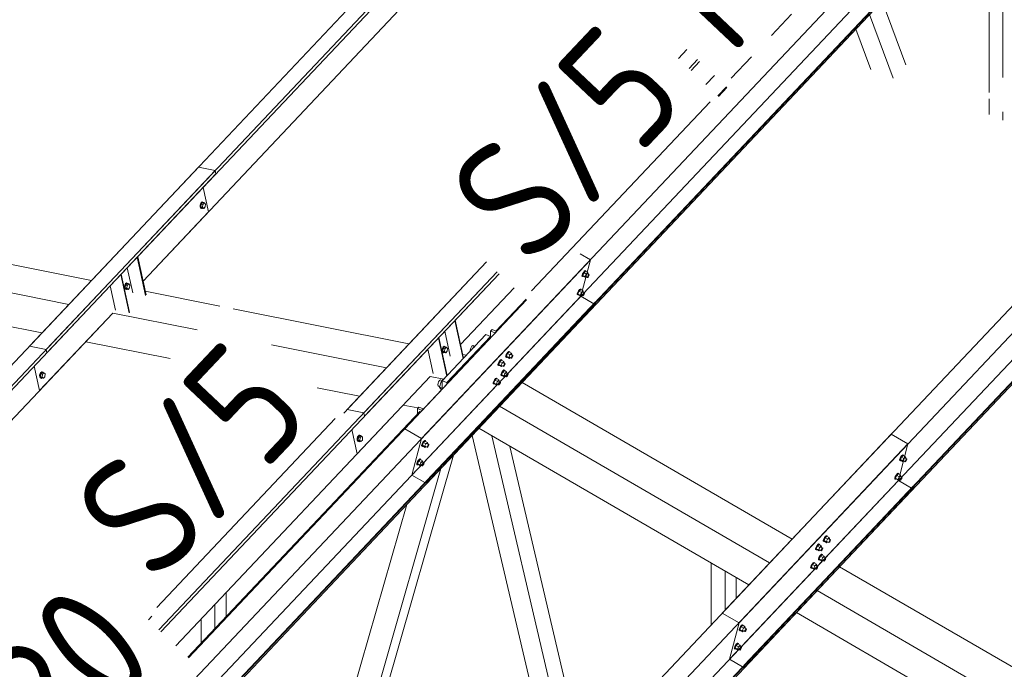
# Model space of a CAD drawing. Header units: millimetres. Extents: x -681 to 506, y -45 to 794.
# Tile 135 of 256: x -282 to -241, y 559 to 586. Entities that reach past the tile are written whole.
import ezdxf

# ---------------------------------------------------------------- set-up
doc = ezdxf.new("R2010")
doc.units = ezdxf.units.MM
doc.header["$LTSCALE"] = 0.6
doc.linetypes.add('XKITLINE00', pattern=[0])
doc.linetypes.add('XKITLINE02', pattern=[4, 2, -2])
for name, color, linetype, lineweight in [('Bolt', 7, 'Continuous', 0), ('Part', 2, 'Continuous', 0), ('PartMark', 3, 'Continuous', 0)]:
    doc.layers.add(name, color=color, linetype=linetype, lineweight=lineweight)
doc.styles.add('ISOCPEUR', font='ISOCPEUR.TTF')

msp = doc.modelspace()

# ---------------------------------------------------------------- linework, layer by layer
at = {"layer": 'Bolt', "color": 3, "linetype": 'XKITLINE00', "lineweight": 0}
for p, q in [((-274.284, 578.554), (-274.301, 578.487)), ((-274.301, 578.487), (-274.298, 578.422)), ((-274.298, 578.422), (-274.277, 578.378)), ((-274.253, 578.605), (-274.284, 578.554)), ((-274.278, 578.482), (-274.261, 578.549)), ((-274.275, 578.418), (-274.278, 578.482)), ((-274.277, 578.378), (-274.243, 578.365)), ((-274.254, 578.373), (-274.275, 578.418)), ((-274.254, 578.541), (-274.266, 578.428)), ((-274.266, 578.428), (-274.218, 578.378)), ((-274.266, 578.428), (-274.196, 578.414)), ((-274.261, 578.549), (-274.23, 578.6)), ((-274.194, 578.605), (-274.254, 578.541)), ((-274.254, 578.541), (-274.184, 578.527)), ((-274.22, 578.36), (-274.254, 578.373)), ((-274.215, 578.627), (-274.253, 578.605)), ((-274.243, 578.365), (-274.22, 578.36)), ((-274.23, 578.6), (-274.192, 578.622)), ((-274.197, 578.373), (-274.22, 578.36)), ((-274.218, 578.378), (-274.149, 578.364)), ((-274.215, 578.627), (-274.192, 578.622)), ((-274.196, 578.414), (-274.184, 578.527)), ((-274.149, 578.364), (-274.196, 578.414)), ((-274.194, 578.605), (-274.124, 578.591)), ((-274.192, 578.622), (-274.158, 578.609)), ((-274.184, 578.527), (-274.124, 578.591)), ((-274.158, 578.609), (-274.152, 578.596)), ((-274.089, 578.427), (-274.149, 578.364)), ((-274.124, 578.591), (-274.076, 578.541)), ((-274.076, 578.541), (-274.089, 578.427)), ((-258.656, 575.591), (-258.654, 575.627)), ((-258.656, 575.591), (-258.633, 575.578)), ((-258.633, 575.682), (-258.654, 575.627)), ((-258.599, 575.742), (-258.633, 575.682)), ((-258.633, 575.578), (-258.63, 575.613)), ((-258.616, 575.571), (-258.633, 575.578)), ((-258.63, 575.613), (-258.609, 575.668)), ((-258.574, 575.725), (-258.624, 575.62)), ((-258.532, 575.566), (-258.624, 575.62)), ((-258.624, 575.62), (-258.612, 575.581)), ((-258.607, 575.579), (-258.616, 575.571)), ((-258.612, 575.581), (-258.519, 575.527)), ((-258.609, 575.668), (-258.575, 575.728)), ((-258.561, 575.791), (-258.599, 575.742)), ((-258.575, 575.728), (-258.538, 575.777)), ((-258.511, 575.792), (-258.574, 575.725)), ((-258.481, 575.671), (-258.574, 575.725)), ((-258.529, 575.815), (-258.561, 575.791)), ((-258.538, 575.777), (-258.506, 575.802)), ((-258.532, 575.566), (-258.481, 575.671)), ((-258.532, 575.566), (-258.519, 575.527)), ((-258.513, 575.809), (-258.529, 575.815)), ((-258.519, 575.527), (-258.483, 575.566)), ((-258.513, 575.809), (-258.489, 575.795)), ((-258.511, 575.792), (-258.418, 575.738)), ((-258.506, 575.802), (-258.489, 575.795)), ((-258.504, 575.578), (-258.43, 575.535)), ((-258.489, 575.795), (-258.491, 575.78)), ((-258.418, 575.738), (-258.481, 575.671)), ((-258.432, 575.687), (-258.358, 575.644)), ((-258.43, 575.535), (-258.429, 575.553)), ((-258.422, 575.532), (-258.43, 575.535)), ((-258.429, 575.553), (-258.418, 575.58)), ((-258.406, 575.544), (-258.422, 575.532)), ((-258.405, 575.7), (-258.418, 575.738)), ((-258.418, 575.58), (-258.401, 575.61)), ((-258.416, 575.677), (-258.405, 575.7)), ((-258.387, 575.569), (-258.406, 575.544)), ((-258.401, 575.61), (-258.382, 575.635)), ((-258.37, 575.599), (-258.387, 575.569)), ((-258.382, 575.635), (-258.366, 575.647)), ((-258.359, 575.626), (-258.37, 575.599)), ((-258.366, 575.647), (-258.358, 575.644)), ((-258.358, 575.644), (-258.359, 575.626)), ((-277.384, 575.236), (-277.4, 575.169)), ((-277.4, 575.169), (-277.398, 575.104)), ((-277.352, 575.287), (-277.384, 575.236)), ((-277.377, 575.164), (-277.36, 575.231)), ((-277.374, 575.1), (-277.377, 575.164)), ((-277.353, 575.223), (-277.365, 575.11)), ((-277.36, 575.231), (-277.329, 575.282)), ((-277.293, 575.287), (-277.353, 575.223)), ((-277.353, 575.223), (-277.283, 575.209)), ((-277.314, 575.309), (-277.352, 575.287)), ((-277.329, 575.282), (-277.291, 575.304)), ((-277.314, 575.309), (-277.291, 575.304)), ((-277.295, 575.096), (-277.283, 575.209)), ((-277.293, 575.287), (-277.223, 575.273)), ((-277.291, 575.304), (-277.257, 575.291)), ((-277.283, 575.209), (-277.223, 575.273)), ((-277.257, 575.291), (-277.251, 575.278)), ((-277.223, 575.273), (-277.176, 575.223)), ((-277.176, 575.223), (-277.188, 575.109)), ((-277.398, 575.104), (-277.377, 575.06)), ((-277.377, 575.06), (-277.343, 575.047)), ((-277.353, 575.055), (-277.374, 575.1)), ((-277.365, 575.11), (-277.317, 575.06)), ((-277.365, 575.11), (-277.295, 575.096)), ((-277.319, 575.042), (-277.353, 575.055)), ((-277.343, 575.047), (-277.319, 575.042)), ((-277.296, 575.055), (-277.319, 575.042)), ((-277.317, 575.06), (-277.248, 575.046)), ((-277.248, 575.046), (-277.295, 575.096)), ((-277.188, 575.109), (-277.248, 575.046)), ((-258.854, 574.836), (-258.851, 574.871)), ((-258.854, 574.836), (-258.83, 574.822)), ((-258.83, 574.926), (-258.851, 574.871)), ((-258.796, 574.986), (-258.83, 574.926)), ((-258.83, 574.822), (-258.828, 574.858)), ((-258.814, 574.816), (-258.83, 574.822)), ((-258.828, 574.858), (-258.807, 574.913)), ((-258.772, 574.969), (-258.822, 574.864)), ((-258.729, 574.81), (-258.822, 574.864)), ((-258.822, 574.864), (-258.809, 574.826)), ((-258.805, 574.823), (-258.814, 574.816)), ((-258.809, 574.826), (-258.716, 574.772)), ((-258.807, 574.913), (-258.773, 574.973)), ((-258.758, 575.035), (-258.796, 574.986)), ((-258.773, 574.973), (-258.735, 575.022)), ((-258.708, 575.036), (-258.772, 574.969)), ((-258.679, 574.915), (-258.772, 574.969)), ((-258.727, 575.06), (-258.758, 575.035)), ((-258.735, 575.022), (-258.704, 575.046)), ((-258.729, 574.81), (-258.679, 574.915)), ((-258.729, 574.81), (-258.716, 574.772)), ((-258.71, 575.053), (-258.727, 575.06)), ((-258.716, 574.772), (-258.68, 574.81)), ((-258.71, 575.053), (-258.687, 575.04)), ((-258.708, 575.036), (-258.615, 574.982)), ((-258.704, 575.046), (-258.687, 575.04)), ((-258.702, 574.823), (-258.627, 574.78)), ((-258.687, 575.04), (-258.688, 575.025)), ((-258.615, 574.982), (-258.679, 574.915)), ((-258.63, 574.932), (-258.556, 574.888)), ((-258.627, 574.78), (-258.626, 574.797)), ((-258.619, 574.776), (-258.627, 574.78)), ((-258.626, 574.797), (-258.615, 574.825)), ((-258.603, 574.789), (-258.619, 574.776)), ((-258.603, 574.944), (-258.615, 574.982)), ((-258.615, 574.825), (-258.598, 574.855)), ((-258.613, 574.922), (-258.603, 574.944)), ((-258.584, 574.813), (-258.603, 574.789)), ((-258.598, 574.855), (-258.58, 574.879)), ((-258.567, 574.843), (-258.584, 574.813)), ((-258.58, 574.879), (-258.564, 574.892)), ((-258.557, 574.871), (-258.567, 574.843)), ((-258.564, 574.892), (-258.556, 574.888)), ((-258.556, 574.888), (-258.557, 574.871)), ((-264.306, 572.713), (-264.344, 572.691)), ((-264.321, 572.686), (-264.283, 572.708)), ((-264.306, 572.713), (-264.283, 572.708)), ((-264.283, 572.708), (-264.249, 572.695)), ((-264.249, 572.695), (-264.243, 572.682)), ((-263.167, 572.717), (-263.201, 572.666)), ((-263.132, 572.739), (-263.167, 572.717)), ((-263.132, 572.739), (-263.053, 572.709)), ((-263.103, 572.656), (-262.983, 572.783)), ((-262.983, 572.783), (-262.982, 572.782)), ((-264.376, 572.639), (-264.392, 572.573)), ((-264.392, 572.573), (-264.39, 572.508)), ((-264.39, 572.508), (-264.368, 572.463)), ((-264.344, 572.691), (-264.376, 572.639)), ((-264.369, 572.568), (-264.352, 572.635)), ((-264.366, 572.504), (-264.369, 572.568)), ((-264.368, 572.463), (-264.334, 572.45)), ((-264.345, 572.459), (-264.366, 572.504)), ((-264.345, 572.627), (-264.357, 572.513)), ((-264.357, 572.513), (-264.309, 572.463)), ((-264.357, 572.513), (-264.287, 572.499)), ((-264.352, 572.635), (-264.321, 572.686)), ((-264.285, 572.69), (-264.345, 572.627)), ((-264.345, 572.627), (-264.275, 572.613)), ((-264.311, 572.446), (-264.345, 572.459)), ((-264.334, 572.45), (-264.311, 572.446)), ((-264.288, 572.459), (-264.311, 572.446)), ((-264.309, 572.463), (-264.24, 572.449)), ((-264.287, 572.499), (-264.275, 572.613)), ((-264.24, 572.449), (-264.287, 572.499)), ((-264.285, 572.69), (-264.215, 572.676)), ((-264.275, 572.613), (-264.215, 572.676)), ((-264.18, 572.513), (-264.24, 572.449)), ((-264.215, 572.676), (-264.168, 572.626)), ((-264.168, 572.626), (-264.18, 572.513)), ((-263.227, 572.602), (-263.236, 572.541)), ((-263.236, 572.541), (-263.231, 572.519)), ((-263.201, 572.666), (-263.227, 572.602)), ((-263.104, 572.654), (-263.103, 572.656)), ((-263.103, 572.656), (-263.102, 572.655)), ((-261.783, 572.279), (-261.781, 572.314)), ((-261.76, 572.37), (-261.781, 572.314)), ((-261.726, 572.43), (-261.76, 572.37)), ((-261.76, 572.265), (-261.757, 572.301)), ((-261.757, 572.301), (-261.736, 572.356)), ((-261.701, 572.412), (-261.752, 572.307)), ((-261.659, 572.253), (-261.752, 572.307)), ((-261.752, 572.307), (-261.739, 572.269)), ((-261.736, 572.356), (-261.702, 572.416)), ((-261.688, 572.478), (-261.726, 572.43)), ((-261.702, 572.416), (-261.665, 572.465)), ((-261.638, 572.479), (-261.701, 572.412)), ((-261.608, 572.359), (-261.701, 572.412)), ((-261.656, 572.503), (-261.688, 572.478)), ((-261.665, 572.465), (-261.633, 572.489)), ((-261.659, 572.253), (-261.608, 572.359)), ((-261.64, 572.496), (-261.656, 572.503)), ((-261.64, 572.496), (-261.617, 572.483)), ((-261.638, 572.479), (-261.545, 572.426)), ((-261.633, 572.489), (-261.617, 572.483)), ((-261.617, 572.483), (-261.618, 572.468)), ((-261.545, 572.426), (-261.608, 572.359)), ((-261.559, 572.375), (-261.485, 572.331)), ((-261.532, 572.387), (-261.545, 572.426)), ((-261.545, 572.268), (-261.528, 572.298)), ((-261.543, 572.365), (-261.532, 572.387)), ((-261.528, 572.298), (-261.509, 572.322)), ((-261.509, 572.322), (-261.493, 572.335)), ((-261.486, 572.314), (-261.497, 572.286)), ((-261.493, 572.335), (-261.485, 572.331)), ((-261.485, 572.331), (-261.486, 572.314)), ((-262.1, 571.943), (-262.098, 571.979)), ((-262.1, 571.943), (-262.077, 571.93)), ((-262.077, 572.034), (-262.098, 571.979)), ((-262.043, 572.094), (-262.077, 572.034)), ((-262.077, 571.93), (-262.074, 571.965)), ((-262.06, 571.923), (-262.077, 571.93)), ((-262.074, 571.965), (-262.053, 572.02)), ((-262.018, 572.077), (-262.069, 571.971)), ((-261.976, 571.917), (-262.069, 571.971)), ((-262.069, 571.971), (-262.056, 571.933)), ((-262.051, 571.93), (-262.06, 571.923)), ((-262.056, 571.933), (-261.963, 571.879)), ((-262.053, 572.02), (-262.019, 572.08)), ((-262.005, 572.143), (-262.043, 572.094)), ((-262.019, 572.08), (-261.982, 572.129)), ((-261.955, 572.144), (-262.018, 572.077)), ((-261.925, 572.023), (-262.018, 572.077)), ((-261.973, 572.167), (-262.005, 572.143)), ((-261.982, 572.129), (-261.95, 572.154)), ((-261.976, 571.917), (-261.925, 572.023)), ((-261.976, 571.917), (-261.963, 571.879)), ((-261.957, 572.161), (-261.973, 572.167)), ((-261.963, 571.879), (-261.927, 571.917)), ((-261.957, 572.161), (-261.934, 572.147)), ((-261.955, 572.144), (-261.862, 572.09)), ((-261.95, 572.154), (-261.934, 572.147)), ((-261.948, 571.93), (-261.874, 571.887)), ((-261.934, 572.147), (-261.935, 572.132)), ((-261.862, 572.09), (-261.925, 572.023)), ((-261.877, 572.039), (-261.802, 571.996)), ((-261.874, 571.887), (-261.873, 571.905)), ((-261.866, 571.884), (-261.874, 571.887)), ((-261.873, 571.905), (-261.862, 571.932)), ((-261.85, 571.896), (-261.866, 571.884)), ((-261.849, 572.051), (-261.862, 572.09)), ((-261.862, 571.932), (-261.845, 571.962)), ((-261.86, 572.029), (-261.849, 572.051)), ((-261.831, 571.92), (-261.85, 571.896)), ((-261.845, 571.962), (-261.826, 571.987)), ((-261.814, 571.95), (-261.831, 571.92)), ((-261.826, 571.987), (-261.81, 571.999)), ((-261.803, 571.978), (-261.814, 571.95)), ((-261.81, 571.999), (-261.802, 571.996)), ((-261.802, 571.996), (-261.803, 571.978)), ((-261.783, 572.279), (-261.76, 572.265)), ((-261.743, 572.259), (-261.76, 572.265)), ((-261.734, 572.266), (-261.743, 572.259)), ((-261.739, 572.269), (-261.646, 572.215)), ((-261.659, 572.253), (-261.646, 572.215)), ((-261.646, 572.215), (-261.61, 572.253)), ((-261.631, 572.266), (-261.557, 572.223)), ((-261.557, 572.223), (-261.556, 572.24)), ((-261.549, 572.22), (-261.557, 572.223)), ((-261.556, 572.24), (-261.545, 572.268)), ((-261.533, 572.232), (-261.549, 572.22)), ((-261.514, 572.256), (-261.533, 572.232)), ((-261.497, 572.286), (-261.514, 572.256)), ((-280.856, 571.593), (-280.872, 571.526)), ((-280.872, 571.526), (-280.87, 571.462)), ((-280.824, 571.644), (-280.856, 571.593)), ((-280.849, 571.522), (-280.832, 571.588)), ((-280.846, 571.457), (-280.849, 571.522)), ((-280.825, 571.581), (-280.837, 571.467)), ((-280.832, 571.588), (-280.801, 571.64)), ((-280.765, 571.644), (-280.825, 571.581)), ((-280.825, 571.581), (-280.755, 571.567)), ((-280.786, 571.666), (-280.824, 571.644)), ((-280.801, 571.64), (-280.763, 571.662)), ((-280.786, 571.666), (-280.763, 571.662)), ((-280.767, 571.453), (-280.755, 571.567)), ((-280.765, 571.644), (-280.695, 571.63)), ((-280.763, 571.662), (-280.729, 571.648)), ((-280.755, 571.567), (-280.695, 571.63)), ((-280.729, 571.648), (-280.723, 571.636)), ((-280.695, 571.63), (-280.648, 571.58)), ((-280.648, 571.58), (-280.66, 571.466)), ((-261.981, 571.523), (-261.978, 571.559)), ((-261.981, 571.523), (-261.958, 571.51)), ((-261.957, 571.614), (-261.978, 571.559)), ((-261.958, 571.51), (-261.955, 571.545)), ((-261.941, 571.504), (-261.958, 571.51)), ((-261.923, 571.674), (-261.957, 571.614)), ((-261.955, 571.545), (-261.934, 571.601)), ((-261.899, 571.657), (-261.949, 571.552)), ((-261.856, 571.498), (-261.949, 571.552)), ((-261.949, 571.552), (-261.936, 571.513)), ((-261.932, 571.511), (-261.941, 571.504)), ((-261.936, 571.513), (-261.843, 571.459)), ((-261.934, 571.601), (-261.9, 571.661)), ((-261.885, 571.723), (-261.923, 571.674)), ((-261.9, 571.661), (-261.862, 571.709)), ((-261.835, 571.724), (-261.899, 571.657)), ((-261.806, 571.603), (-261.899, 571.657)), ((-261.854, 571.747), (-261.885, 571.723)), ((-261.862, 571.709), (-261.831, 571.734)), ((-261.856, 571.498), (-261.806, 571.603)), ((-261.856, 571.498), (-261.843, 571.459)), ((-261.837, 571.741), (-261.854, 571.747)), ((-261.843, 571.459), (-261.807, 571.498)), ((-261.837, 571.741), (-261.814, 571.727)), ((-261.835, 571.724), (-261.742, 571.67)), ((-261.831, 571.734), (-261.814, 571.727)), ((-261.829, 571.51), (-261.754, 571.467)), ((-261.814, 571.727), (-261.815, 571.712)), ((-261.742, 571.67), (-261.806, 571.603)), ((-261.757, 571.619), (-261.683, 571.576)), ((-261.754, 571.467), (-261.753, 571.485)), ((-261.753, 571.485), (-261.743, 571.513)), ((-261.743, 571.513), (-261.726, 571.543)), ((-261.73, 571.632), (-261.742, 571.67)), ((-261.74, 571.609), (-261.73, 571.632)), ((-261.711, 571.501), (-261.73, 571.476)), ((-261.726, 571.543), (-261.707, 571.567)), ((-261.694, 571.531), (-261.711, 571.501)), ((-261.707, 571.567), (-261.691, 571.579)), ((-261.684, 571.558), (-261.694, 571.531)), ((-261.691, 571.579), (-261.683, 571.576)), ((-261.683, 571.576), (-261.684, 571.558)), ((-280.87, 571.462), (-280.848, 571.417)), ((-280.848, 571.417), (-280.814, 571.404)), ((-280.825, 571.412), (-280.846, 571.457)), ((-280.837, 571.467), (-280.789, 571.417)), ((-280.837, 571.467), (-280.767, 571.453)), ((-280.791, 571.399), (-280.825, 571.412)), ((-280.814, 571.404), (-280.791, 571.399)), ((-280.768, 571.413), (-280.791, 571.399)), ((-280.789, 571.417), (-280.72, 571.403)), ((-280.72, 571.403), (-280.767, 571.453)), ((-280.66, 571.466), (-280.72, 571.403)), ((-264.553, 571.198), (-264.562, 571.137)), ((-264.562, 571.137), (-264.553, 571.096)), ((-264.527, 571.262), (-264.553, 571.198)), ((-264.553, 571.096), (-264.527, 571.085)), ((-264.493, 571.312), (-264.527, 571.262)), ((-264.527, 571.085), (-264.527, 571.085)), ((-264.527, 571.085), (-264.48, 571.067)), ((-264.458, 571.335), (-264.493, 571.312)), ((-264.429, 571.252), (-264.489, 571.035)), ((-264.458, 571.335), (-264.379, 571.304)), ((-264.309, 571.378), (-264.429, 571.252)), ((-264.429, 571.252), (-264.381, 571.233)), ((-264.309, 571.378), (-264.308, 571.378)), ((-262.298, 571.188), (-262.295, 571.223)), ((-262.298, 571.188), (-262.275, 571.174)), ((-262.274, 571.278), (-262.295, 571.223)), ((-262.275, 571.174), (-262.272, 571.21)), ((-262.258, 571.168), (-262.275, 571.174)), ((-262.24, 571.338), (-262.274, 571.278)), ((-262.272, 571.21), (-262.251, 571.265)), ((-262.216, 571.321), (-262.266, 571.216)), ((-262.173, 571.162), (-262.266, 571.216)), ((-262.266, 571.216), (-262.253, 571.178)), ((-262.249, 571.175), (-262.258, 571.168)), ((-262.253, 571.178), (-262.16, 571.124)), ((-262.251, 571.265), (-262.217, 571.325)), ((-262.202, 571.387), (-262.24, 571.338)), ((-262.217, 571.325), (-262.179, 571.373)), ((-262.152, 571.388), (-262.216, 571.321)), ((-262.123, 571.267), (-262.216, 571.321)), ((-262.171, 571.411), (-262.202, 571.387)), ((-262.179, 571.373), (-262.148, 571.398)), ((-262.173, 571.162), (-262.123, 571.267)), ((-262.173, 571.162), (-262.16, 571.124)), ((-262.154, 571.405), (-262.171, 571.411)), ((-262.16, 571.124), (-262.124, 571.162)), ((-262.154, 571.405), (-262.131, 571.392)), ((-262.152, 571.388), (-262.059, 571.334)), ((-262.148, 571.398), (-262.131, 571.392)), ((-262.146, 571.175), (-262.071, 571.131)), ((-262.131, 571.392), (-262.132, 571.376)), ((-262.059, 571.334), (-262.123, 571.267)), ((-262.074, 571.283), (-262, 571.24)), ((-262.071, 571.131), (-262.07, 571.149)), ((-262.063, 571.128), (-262.071, 571.131)), ((-262.07, 571.149), (-262.06, 571.177)), ((-262.047, 571.14), (-262.063, 571.128)), ((-262.06, 571.177), (-262.043, 571.207)), ((-262.047, 571.296), (-262.059, 571.334)), ((-262.057, 571.274), (-262.047, 571.296)), ((-262.029, 571.165), (-262.047, 571.14)), ((-262.043, 571.207), (-262.024, 571.231)), ((-262.012, 571.195), (-262.029, 571.165)), ((-262.024, 571.231), (-262.008, 571.243)), ((-262.001, 571.222), (-262.012, 571.195)), ((-262.008, 571.243), (-262, 571.24)), ((-262, 571.24), (-262.001, 571.222)), ((-261.746, 571.464), (-261.754, 571.467)), ((-261.73, 571.476), (-261.746, 571.464)), ((-264.489, 571.035), (-264.429, 570.945)), ((-264.489, 571.035), (-264.381, 570.993)), ((-264.429, 570.945), (-264.405, 570.936)), ((-267.778, 569.07), (-267.816, 569.048)), ((-267.793, 569.043), (-267.755, 569.065)), ((-267.778, 569.07), (-267.755, 569.065)), ((-267.755, 569.065), (-267.721, 569.052)), ((-267.847, 568.997), (-267.864, 568.93)), ((-267.864, 568.93), (-267.862, 568.865)), ((-267.862, 568.865), (-267.84, 568.821)), ((-267.816, 569.048), (-267.847, 568.997)), ((-267.841, 568.925), (-267.824, 568.992)), ((-267.838, 568.861), (-267.841, 568.925)), ((-267.84, 568.821), (-267.806, 568.808)), ((-267.817, 568.816), (-267.838, 568.861)), ((-267.817, 568.984), (-267.829, 568.871)), ((-267.829, 568.871), (-267.781, 568.821)), ((-267.829, 568.871), (-267.759, 568.857)), ((-267.824, 568.992), (-267.793, 569.043)), ((-267.757, 569.048), (-267.817, 568.984)), ((-267.817, 568.984), (-267.747, 568.97)), ((-267.783, 568.803), (-267.817, 568.816)), ((-267.806, 568.808), (-267.783, 568.803)), ((-267.76, 568.816), (-267.783, 568.803)), ((-267.781, 568.821), (-267.712, 568.807)), ((-267.759, 568.857), (-267.747, 568.97)), ((-267.712, 568.807), (-267.759, 568.857)), ((-267.757, 569.048), (-267.687, 569.034)), ((-267.747, 568.97), (-267.687, 569.034)), ((-267.721, 569.052), (-267.715, 569.039)), ((-267.652, 568.87), (-267.712, 568.807)), ((-267.687, 569.034), (-267.64, 568.984)), ((-267.64, 568.984), (-267.652, 568.87)), ((-265.227, 568.631), (-265.225, 568.666)), ((-265.204, 568.721), (-265.225, 568.666)), ((-265.17, 568.781), (-265.204, 568.721)), ((-265.202, 568.653), (-265.18, 568.708)), ((-265.145, 568.764), (-265.196, 568.659)), ((-265.103, 568.605), (-265.196, 568.659)), ((-265.196, 568.659), (-265.183, 568.621)), ((-265.18, 568.708), (-265.146, 568.768)), ((-265.132, 568.83), (-265.17, 568.781)), ((-265.146, 568.768), (-265.109, 568.817)), ((-265.082, 568.831), (-265.145, 568.764)), ((-265.052, 568.71), (-265.145, 568.764)), ((-265.1, 568.855), (-265.132, 568.83)), ((-265.109, 568.817), (-265.077, 568.841)), ((-265.103, 568.605), (-265.052, 568.71)), ((-265.084, 568.848), (-265.1, 568.855)), ((-265.084, 568.848), (-265.061, 568.835)), ((-265.082, 568.831), (-264.989, 568.777)), ((-265.077, 568.841), (-265.061, 568.835)), ((-265.061, 568.835), (-265.062, 568.819)), ((-264.989, 568.777), (-265.052, 568.71)), ((-265.004, 568.726), (-264.929, 568.683)), ((-264.976, 568.739), (-264.989, 568.777)), ((-264.987, 568.717), (-264.976, 568.739)), ((-264.972, 568.65), (-264.953, 568.674)), ((-264.953, 568.674), (-264.938, 568.686)), ((-264.931, 568.665), (-264.941, 568.638)), ((-264.938, 568.686), (-264.929, 568.683)), ((-264.929, 568.683), (-264.931, 568.665)), ((-265.227, 568.631), (-265.204, 568.617)), ((-265.204, 568.617), (-265.202, 568.653)), ((-265.187, 568.611), (-265.204, 568.617)), ((-265.178, 568.618), (-265.187, 568.611)), ((-265.183, 568.621), (-265.09, 568.567)), ((-265.103, 568.605), (-265.09, 568.567)), ((-265.09, 568.567), (-265.054, 568.605)), ((-265.075, 568.618), (-265.001, 568.574)), ((-265.001, 568.574), (-265, 568.592)), ((-264.993, 568.571), (-265.001, 568.574)), ((-265, 568.592), (-264.989, 568.62)), ((-264.977, 568.584), (-264.993, 568.571)), ((-264.989, 568.62), (-264.972, 568.65)), ((-264.958, 568.608), (-264.977, 568.584)), ((-264.941, 568.638), (-264.958, 568.608)), ((-245.521, 568.264), (-245.553, 568.239)), ((-245.505, 568.258), (-245.521, 568.264)), ((-245.505, 568.258), (-245.481, 568.244)), ((-265.425, 567.875), (-265.422, 567.911)), ((-265.425, 567.875), (-265.402, 567.862)), ((-265.401, 567.966), (-265.422, 567.911)), ((-265.402, 567.862), (-265.399, 567.897)), ((-265.385, 567.855), (-265.402, 567.862)), ((-265.367, 568.026), (-265.401, 567.966)), ((-265.399, 567.897), (-265.378, 567.952)), ((-265.343, 568.009), (-265.393, 567.903)), ((-265.3, 567.849), (-265.393, 567.903)), ((-265.393, 567.903), (-265.38, 567.865)), ((-265.376, 567.863), (-265.385, 567.855)), ((-265.38, 567.865), (-265.287, 567.811)), ((-265.378, 567.952), (-265.344, 568.012)), ((-265.329, 568.075), (-265.367, 568.026)), ((-265.344, 568.012), (-265.306, 568.061)), ((-265.279, 568.076), (-265.343, 568.009)), ((-265.25, 567.955), (-265.343, 568.009)), ((-265.298, 568.099), (-265.329, 568.075)), ((-265.306, 568.061), (-265.275, 568.086)), ((-265.3, 567.849), (-265.25, 567.955)), ((-265.281, 568.093), (-265.298, 568.099)), ((-265.281, 568.093), (-265.258, 568.079)), ((-265.279, 568.076), (-265.187, 568.022)), ((-265.275, 568.086), (-265.258, 568.079)), ((-265.273, 567.862), (-265.198, 567.819)), ((-265.258, 568.079), (-265.259, 568.064)), ((-265.187, 568.022), (-265.25, 567.955)), ((-265.201, 567.971), (-265.127, 567.928)), ((-265.197, 567.837), (-265.187, 567.864)), ((-265.174, 567.983), (-265.187, 568.022)), ((-265.187, 567.864), (-265.17, 567.894)), ((-265.184, 567.961), (-265.174, 567.983)), ((-265.156, 567.852), (-265.174, 567.828)), ((-265.17, 567.894), (-265.151, 567.919)), ((-265.139, 567.882), (-265.156, 567.852)), ((-265.151, 567.919), (-265.135, 567.931)), ((-265.128, 567.91), (-265.139, 567.882)), ((-265.135, 567.931), (-265.127, 567.928)), ((-265.127, 567.928), (-265.128, 567.91)), ((-245.648, 568.04), (-245.646, 568.076)), ((-245.648, 568.04), (-245.625, 568.027)), ((-245.624, 568.131), (-245.646, 568.076)), ((-245.625, 568.027), (-245.622, 568.062)), ((-245.608, 568.02), (-245.625, 568.027)), ((-245.59, 568.191), (-245.624, 568.131)), ((-245.622, 568.062), (-245.601, 568.117)), ((-245.566, 568.174), (-245.616, 568.068)), ((-245.523, 568.014), (-245.616, 568.068)), ((-245.616, 568.068), (-245.604, 568.03)), ((-245.599, 568.027), (-245.608, 568.02)), ((-245.604, 568.03), (-245.511, 567.976)), ((-245.601, 568.117), (-245.567, 568.177)), ((-245.553, 568.239), (-245.59, 568.191)), ((-245.567, 568.177), (-245.529, 568.226)), ((-245.503, 568.241), (-245.566, 568.174)), ((-245.473, 568.12), (-245.566, 568.174)), ((-245.529, 568.226), (-245.498, 568.25)), ((-245.523, 568.014), (-245.473, 568.12)), ((-245.523, 568.014), (-245.511, 567.976)), ((-245.511, 567.976), (-245.474, 568.014)), ((-245.503, 568.241), (-245.41, 568.187)), ((-245.498, 568.25), (-245.481, 568.244)), ((-245.496, 568.027), (-245.422, 567.984)), ((-245.481, 568.244), (-245.483, 568.229)), ((-245.41, 568.187), (-245.473, 568.12)), ((-245.424, 568.136), (-245.35, 568.093)), ((-245.422, 567.984), (-245.421, 568.002)), ((-245.413, 567.981), (-245.422, 567.984)), ((-245.421, 568.002), (-245.41, 568.029)), ((-245.398, 567.993), (-245.413, 567.981)), ((-245.397, 568.148), (-245.41, 568.187)), ((-245.41, 568.029), (-245.393, 568.059)), ((-245.408, 568.126), (-245.397, 568.148)), ((-245.379, 568.017), (-245.398, 567.993)), ((-245.393, 568.059), (-245.374, 568.084)), ((-245.362, 568.047), (-245.379, 568.017)), ((-245.374, 568.084), (-245.358, 568.096)), ((-245.351, 568.075), (-245.362, 568.047)), ((-245.358, 568.096), (-245.35, 568.093)), ((-245.35, 568.093), (-245.351, 568.075)), ((-265.3, 567.849), (-265.287, 567.811)), ((-265.287, 567.811), (-265.251, 567.85)), ((-265.198, 567.819), (-265.197, 567.837)), ((-265.19, 567.816), (-265.198, 567.819)), ((-265.174, 567.828), (-265.19, 567.816)), ((-245.75, 567.484), (-245.788, 567.435)), ((-245.765, 567.422), (-245.727, 567.47)), ((-245.7, 567.485), (-245.764, 567.418)), ((-245.719, 567.508), (-245.75, 567.484)), ((-245.727, 567.47), (-245.696, 567.495)), ((-245.702, 567.502), (-245.719, 567.508)), ((-245.702, 567.502), (-245.679, 567.489)), ((-245.7, 567.485), (-245.607, 567.431)), ((-245.696, 567.495), (-245.679, 567.489)), ((-245.679, 567.489), (-245.68, 567.473)), ((-245.846, 567.284), (-245.843, 567.32)), ((-245.846, 567.284), (-245.822, 567.271)), ((-245.822, 567.375), (-245.843, 567.32)), ((-245.788, 567.435), (-245.822, 567.375)), ((-245.822, 567.271), (-245.82, 567.307)), ((-245.806, 567.265), (-245.822, 567.271)), ((-245.82, 567.307), (-245.799, 567.362)), ((-245.764, 567.418), (-245.814, 567.313)), ((-245.721, 567.259), (-245.814, 567.313)), ((-245.814, 567.313), (-245.801, 567.275)), ((-245.796, 567.272), (-245.806, 567.265)), ((-245.801, 567.275), (-245.708, 567.221)), ((-245.799, 567.362), (-245.765, 567.422)), ((-245.671, 567.364), (-245.764, 567.418)), ((-245.721, 567.259), (-245.671, 567.364)), ((-245.721, 567.259), (-245.708, 567.221)), ((-245.708, 567.221), (-245.672, 567.259)), ((-245.694, 567.271), (-245.619, 567.228)), ((-245.607, 567.431), (-245.671, 567.364)), ((-245.622, 567.38), (-245.548, 567.337)), ((-245.619, 567.228), (-245.618, 567.246)), ((-245.611, 567.225), (-245.619, 567.228)), ((-245.618, 567.246), (-245.607, 567.274)), ((-245.595, 567.237), (-245.611, 567.225)), ((-245.595, 567.393), (-245.607, 567.431)), ((-245.607, 567.274), (-245.59, 567.304)), ((-245.605, 567.371), (-245.595, 567.393)), ((-245.576, 567.262), (-245.595, 567.237)), ((-245.59, 567.304), (-245.572, 567.328)), ((-245.559, 567.292), (-245.576, 567.262)), ((-245.572, 567.328), (-245.556, 567.34)), ((-245.549, 567.319), (-245.559, 567.292)), ((-245.556, 567.34), (-245.548, 567.337)), ((-245.548, 567.337), (-245.549, 567.319)), ((-248.775, 564.728), (-248.773, 564.763)), ((-248.775, 564.728), (-248.752, 564.714)), ((-248.751, 564.818), (-248.773, 564.763)), ((-248.752, 564.714), (-248.749, 564.75)), ((-248.735, 564.708), (-248.752, 564.714)), ((-248.718, 564.878), (-248.751, 564.818)), ((-248.749, 564.75), (-248.728, 564.805)), ((-248.693, 564.861), (-248.743, 564.756)), ((-248.651, 564.702), (-248.743, 564.756)), ((-248.743, 564.756), (-248.731, 564.718)), ((-248.726, 564.715), (-248.735, 564.708)), ((-248.731, 564.718), (-248.638, 564.664)), ((-248.728, 564.805), (-248.694, 564.865)), ((-248.68, 564.927), (-248.718, 564.878)), ((-248.694, 564.865), (-248.657, 564.914)), ((-248.63, 564.928), (-248.693, 564.861)), ((-248.6, 564.807), (-248.693, 564.861)), ((-248.648, 564.952), (-248.68, 564.927)), ((-248.657, 564.914), (-248.625, 564.938)), ((-248.651, 564.702), (-248.6, 564.807)), ((-248.651, 564.702), (-248.638, 564.664)), ((-248.632, 564.945), (-248.648, 564.952)), ((-248.638, 564.664), (-248.602, 564.702)), ((-248.632, 564.945), (-248.608, 564.932)), ((-248.63, 564.928), (-248.537, 564.874)), ((-248.625, 564.938), (-248.608, 564.932)), ((-248.623, 564.715), (-248.549, 564.671)), ((-248.608, 564.932), (-248.61, 564.916)), ((-248.537, 564.874), (-248.6, 564.807)), ((-248.551, 564.823), (-248.477, 564.78)), ((-248.549, 564.671), (-248.548, 564.689)), ((-248.541, 564.668), (-248.549, 564.671)), ((-248.548, 564.689), (-248.537, 564.717)), ((-248.525, 564.68), (-248.541, 564.668)), ((-248.524, 564.836), (-248.537, 564.874)), ((-248.537, 564.717), (-248.52, 564.747)), ((-248.535, 564.814), (-248.524, 564.836)), ((-248.506, 564.705), (-248.525, 564.68)), ((-248.52, 564.747), (-248.501, 564.771)), ((-248.489, 564.735), (-248.506, 564.705)), ((-248.501, 564.771), (-248.485, 564.783)), ((-248.478, 564.762), (-248.489, 564.735)), ((-248.485, 564.783), (-248.477, 564.78)), ((-248.477, 564.78), (-248.478, 564.762)), ((-249.092, 564.392), (-249.09, 564.427)), ((-249.092, 564.392), (-249.069, 564.378)), ((-249.069, 564.482), (-249.09, 564.427)), ((-249.035, 564.542), (-249.069, 564.482)), ((-249.069, 564.378), (-249.066, 564.414)), ((-249.052, 564.372), (-249.069, 564.378)), ((-249.066, 564.414), (-249.045, 564.469)), ((-249.01, 564.525), (-249.06, 564.42)), ((-248.968, 564.366), (-249.06, 564.42)), ((-249.06, 564.42), (-249.048, 564.382)), ((-249.043, 564.379), (-249.052, 564.372)), ((-249.048, 564.382), (-248.955, 564.328)), ((-249.045, 564.469), (-249.011, 564.529)), ((-248.997, 564.591), (-249.035, 564.542)), ((-249.011, 564.529), (-248.974, 564.578)), ((-248.947, 564.592), (-249.01, 564.525)), ((-248.917, 564.471), (-249.01, 564.525)), ((-248.965, 564.616), (-248.997, 564.591)), ((-248.974, 564.578), (-248.942, 564.602)), ((-248.968, 564.366), (-248.917, 564.471)), ((-248.968, 564.366), (-248.955, 564.328)), ((-248.949, 564.609), (-248.965, 564.616)), ((-248.955, 564.328), (-248.919, 564.366)), ((-248.949, 564.609), (-248.925, 564.596)), ((-248.947, 564.592), (-248.854, 564.538)), ((-248.942, 564.602), (-248.925, 564.596)), ((-248.94, 564.379), (-248.866, 564.336)), ((-248.925, 564.596), (-248.927, 564.581)), ((-248.854, 564.538), (-248.917, 564.471)), ((-248.868, 564.488), (-248.794, 564.444)), ((-248.866, 564.336), (-248.865, 564.353)), ((-248.858, 564.332), (-248.866, 564.336)), ((-248.865, 564.353), (-248.854, 564.381)), ((-248.842, 564.345), (-248.858, 564.332)), ((-248.841, 564.5), (-248.854, 564.538)), ((-248.854, 564.381), (-248.837, 564.411)), ((-248.852, 564.478), (-248.841, 564.5)), ((-248.823, 564.369), (-248.842, 564.345)), ((-248.837, 564.411), (-248.818, 564.435)), ((-248.806, 564.399), (-248.823, 564.369)), ((-248.818, 564.435), (-248.802, 564.448)), ((-248.795, 564.427), (-248.806, 564.399)), ((-248.802, 564.448), (-248.794, 564.444)), ((-248.794, 564.444), (-248.795, 564.427)), ((-249.194, 563.836), (-249.232, 563.787)), ((-249.209, 563.773), (-249.171, 563.822)), ((-249.144, 563.837), (-249.208, 563.77)), ((-249.163, 563.86), (-249.194, 563.836)), ((-249.171, 563.822), (-249.14, 563.847)), ((-249.146, 563.854), (-249.163, 563.86)), ((-249.146, 563.854), (-249.123, 563.84)), ((-249.144, 563.837), (-249.051, 563.783)), ((-249.14, 563.847), (-249.123, 563.84)), ((-249.123, 563.84), (-249.124, 563.825)), ((-248.973, 563.972), (-248.97, 564.008)), ((-248.973, 563.972), (-248.949, 563.959)), ((-248.949, 564.063), (-248.97, 564.008)), ((-248.915, 564.123), (-248.949, 564.063)), ((-248.949, 563.959), (-248.947, 563.994)), ((-248.933, 563.952), (-248.949, 563.959)), ((-248.947, 563.994), (-248.926, 564.049)), ((-248.891, 564.106), (-248.941, 564)), ((-248.848, 563.946), (-248.941, 564)), ((-248.941, 564), (-248.928, 563.962)), ((-248.924, 563.959), (-248.933, 563.952)), ((-248.928, 563.962), (-248.835, 563.908)), ((-248.926, 564.049), (-248.892, 564.109)), ((-248.877, 564.172), (-248.915, 564.123)), ((-248.892, 564.109), (-248.854, 564.158)), ((-248.827, 564.173), (-248.891, 564.106)), ((-248.798, 564.052), (-248.891, 564.106)), ((-248.846, 564.196), (-248.877, 564.172)), ((-248.854, 564.158), (-248.823, 564.183)), ((-248.848, 563.946), (-248.798, 564.052)), ((-248.848, 563.946), (-248.835, 563.908)), ((-248.829, 564.19), (-248.846, 564.196)), ((-248.835, 563.908), (-248.799, 563.946)), ((-248.829, 564.19), (-248.806, 564.176)), ((-248.827, 564.173), (-248.734, 564.119)), ((-248.823, 564.183), (-248.806, 564.176)), ((-248.821, 563.959), (-248.746, 563.916)), ((-248.806, 564.176), (-248.807, 564.161)), ((-248.734, 564.119), (-248.798, 564.052)), ((-248.749, 564.068), (-248.675, 564.025)), ((-248.746, 563.916), (-248.745, 563.934)), ((-248.738, 563.913), (-248.746, 563.916)), ((-248.745, 563.934), (-248.734, 563.961)), ((-248.722, 563.925), (-248.738, 563.913)), ((-248.722, 564.08), (-248.734, 564.119)), ((-248.734, 563.961), (-248.717, 563.991)), ((-248.732, 564.058), (-248.722, 564.08)), ((-248.703, 563.949), (-248.722, 563.925)), ((-248.717, 563.991), (-248.699, 564.016)), ((-248.686, 563.979), (-248.703, 563.949)), ((-248.699, 564.016), (-248.683, 564.028)), ((-248.676, 564.007), (-248.686, 563.979)), ((-248.683, 564.028), (-248.675, 564.025)), ((-248.675, 564.025), (-248.676, 564.007)), ((-249.29, 563.636), (-249.287, 563.672)), ((-249.29, 563.636), (-249.266, 563.623)), ((-249.266, 563.727), (-249.287, 563.672)), ((-249.232, 563.787), (-249.266, 563.727)), ((-249.266, 563.623), (-249.264, 563.658)), ((-249.25, 563.616), (-249.266, 563.623)), ((-249.264, 563.658), (-249.243, 563.713)), ((-249.208, 563.77), (-249.258, 563.665)), ((-249.165, 563.611), (-249.258, 563.665)), ((-249.258, 563.665), (-249.245, 563.626)), ((-249.241, 563.624), (-249.25, 563.616)), ((-249.245, 563.626), (-249.152, 563.572)), ((-249.243, 563.713), (-249.209, 563.773)), ((-249.115, 563.716), (-249.208, 563.77)), ((-249.165, 563.611), (-249.115, 563.716)), ((-249.165, 563.611), (-249.152, 563.572)), ((-249.152, 563.572), (-249.116, 563.611)), ((-249.138, 563.623), (-249.063, 563.58)), ((-249.051, 563.783), (-249.115, 563.716)), ((-249.066, 563.732), (-248.992, 563.689)), ((-249.063, 563.58), (-249.062, 563.598)), ((-249.055, 563.577), (-249.063, 563.58)), ((-249.062, 563.598), (-249.052, 563.625)), ((-249.039, 563.589), (-249.055, 563.577)), ((-249.052, 563.625), (-249.035, 563.655)), ((-249.039, 563.745), (-249.051, 563.783)), ((-249.049, 563.722), (-249.039, 563.745)), ((-249.02, 563.614), (-249.039, 563.589)), ((-249.035, 563.655), (-249.016, 563.68)), ((-249.003, 563.644), (-249.02, 563.614)), ((-249.016, 563.68), (-249, 563.692)), ((-248.993, 563.671), (-249.003, 563.644)), ((-249, 563.692), (-248.992, 563.689)), ((-248.992, 563.689), (-248.993, 563.671)), ((-252.219, 561.079), (-252.217, 561.115)), ((-252.219, 561.079), (-252.196, 561.066)), ((-252.196, 561.17), (-252.217, 561.115)), ((-252.162, 561.23), (-252.196, 561.17)), ((-252.196, 561.066), (-252.193, 561.101)), ((-252.179, 561.059), (-252.196, 561.066)), ((-252.193, 561.101), (-252.172, 561.157)), ((-252.137, 561.213), (-252.188, 561.108)), ((-252.095, 561.054), (-252.188, 561.108)), ((-252.188, 561.108), (-252.175, 561.069)), ((-252.17, 561.067), (-252.179, 561.059)), ((-252.175, 561.069), (-252.082, 561.015)), ((-252.172, 561.157), (-252.138, 561.217)), ((-252.124, 561.279), (-252.162, 561.23)), ((-252.138, 561.217), (-252.101, 561.265)), ((-252.074, 561.28), (-252.137, 561.213)), ((-252.044, 561.159), (-252.137, 561.213)), ((-252.092, 561.303), (-252.124, 561.279)), ((-252.101, 561.265), (-252.069, 561.29)), ((-252.095, 561.054), (-252.044, 561.159)), ((-252.095, 561.054), (-252.082, 561.015)), ((-252.076, 561.297), (-252.092, 561.303)), ((-252.082, 561.015), (-252.046, 561.054)), ((-252.076, 561.297), (-252.053, 561.283)), ((-252.074, 561.28), (-251.981, 561.226)), ((-252.069, 561.29), (-252.053, 561.283)), ((-252.067, 561.066), (-251.993, 561.023)), ((-252.053, 561.283), (-252.054, 561.268)), ((-251.981, 561.226), (-252.044, 561.159)), ((-251.996, 561.175), (-251.921, 561.132)), ((-251.993, 561.023), (-251.992, 561.041)), ((-251.985, 561.02), (-251.993, 561.023)), ((-251.992, 561.041), (-251.981, 561.068)), ((-251.969, 561.032), (-251.985, 561.02)), ((-251.968, 561.188), (-251.981, 561.226)), ((-251.981, 561.068), (-251.964, 561.098)), ((-251.979, 561.165), (-251.968, 561.188)), ((-251.95, 561.057), (-251.969, 561.032)), ((-251.964, 561.098), (-251.945, 561.123)), ((-251.933, 561.087), (-251.95, 561.057)), ((-251.945, 561.123), (-251.929, 561.135)), ((-251.922, 561.114), (-251.933, 561.087)), ((-251.929, 561.135), (-251.921, 561.132)), ((-251.921, 561.132), (-251.922, 561.114)), ((-252.417, 560.324), (-252.414, 560.359)), ((-252.417, 560.324), (-252.394, 560.31)), ((-252.393, 560.414), (-252.414, 560.359)), ((-252.394, 560.31), (-252.391, 560.346)), ((-252.377, 560.304), (-252.394, 560.31)), ((-252.359, 560.474), (-252.393, 560.414)), ((-252.391, 560.346), (-252.37, 560.401)), ((-252.335, 560.457), (-252.385, 560.352)), ((-252.292, 560.298), (-252.385, 560.352)), ((-252.385, 560.352), (-252.372, 560.314)), ((-252.368, 560.311), (-252.377, 560.304)), ((-252.372, 560.314), (-252.279, 560.26)), ((-252.37, 560.401), (-252.336, 560.461)), ((-252.321, 560.523), (-252.359, 560.474)), ((-252.336, 560.461), (-252.298, 560.51)), ((-252.271, 560.524), (-252.335, 560.457)), ((-252.242, 560.403), (-252.335, 560.457)), ((-252.29, 560.548), (-252.321, 560.523)), ((-252.298, 560.51), (-252.267, 560.534)), ((-252.292, 560.298), (-252.242, 560.403)), ((-252.292, 560.298), (-252.279, 560.26)), ((-252.273, 560.541), (-252.29, 560.548)), ((-252.279, 560.26), (-252.243, 560.298)), ((-252.273, 560.541), (-252.25, 560.528)), ((-252.271, 560.524), (-252.178, 560.47)), ((-252.267, 560.534), (-252.25, 560.528)), ((-252.265, 560.311), (-252.19, 560.268)), ((-252.25, 560.528), (-252.251, 560.513)), ((-252.178, 560.47), (-252.242, 560.403)), ((-252.193, 560.42), (-252.119, 560.376)), ((-252.19, 560.268), (-252.189, 560.285)), ((-252.182, 560.264), (-252.19, 560.268)), ((-252.189, 560.285), (-252.179, 560.313)), ((-252.166, 560.277), (-252.182, 560.264)), ((-252.179, 560.313), (-252.162, 560.343)), ((-252.166, 560.432), (-252.178, 560.47)), ((-252.176, 560.41), (-252.166, 560.432)), ((-252.148, 560.301), (-252.166, 560.277)), ((-252.162, 560.343), (-252.143, 560.367)), ((-252.131, 560.331), (-252.148, 560.301)), ((-252.143, 560.367), (-252.127, 560.38)), ((-252.12, 560.359), (-252.131, 560.331)), ((-252.127, 560.38), (-252.119, 560.376)), ((-252.119, 560.376), (-252.12, 560.359))]:
    msp.add_line(p, q, dxfattribs=at)
at = {"layer": 'Part', "color": 2, "linetype": 'XKITLINE00', "lineweight": 0}
for p, q in [((-280.601, 572.583), (-241.404, 614.103)), ((-280.571, 572.446), (-241.375, 613.966)), ((-265.23, 568.934), (-226.034, 610.454)), ((-226.425, 608.958), (-265.621, 567.438)), ((-265.03, 567.078), (-225.834, 608.598)), ((-225.823, 608.722), (-265.019, 567.202)), ((-225.804, 608.711), (-265, 567.191)), ((-276.637, 575.386), (-245.598, 608.265)), ((-252.222, 561.383), (-213.026, 602.903)), ((-213.417, 601.407), (-252.613, 559.887)), ((-252.022, 559.526), (-212.826, 601.046)), ((-212.815, 601.17), (-252.011, 559.651)), ((-212.796, 601.16), (-251.992, 559.64)), ((-241.981, 583.118), (-241.981, 591.493)), ((-241.412, 583.721), (-241.412, 591.306)), ((-281.288, 572.72), (-265.621, 589.316)), ((-245.391, 584.244), (-246.356, 586.858)), ((-245.909, 583.694), (-246.875, 586.309)), ((-246.826, 584.052), (-247.439, 585.712)), ((-254.705, 584.503), (-254.361, 584.868)), ((-254.273, 584.095), (-253.929, 584.46)), ((-254.189, 584.016), (-253.845, 584.381)), ((-253.577, 583.438), (-253.233, 583.802)), ((-252.743, 583.34), (-253.087, 582.975)), ((-252.717, 583.316), (-253.061, 582.951)), ((-241.981, 582.204), (-241.981, 582.852)), ((-241.412, 581.981), (-241.412, 582.314)), ((-290.038, 563.451), (-274.371, 580.047)), ((-273.684, 579.91), (-274.371, 580.047)), ((-312.88, 538.39), (-273.684, 579.91)), ((-312.85, 538.254), (-273.654, 579.773)), ((-273.654, 579.773), (-273.684, 579.91)), ((-273.958, 578.224), (-274.174, 579.222)), ((-237.242, 578.378), (-252.909, 561.782)), ((-276.637, 575.386), (-273.958, 578.224)), ((-289.554, 577.564), (-278.751, 575.408)), ((-290.885, 576.669), (-279.673, 574.431)), ((-276.53, 574.798), (-276.871, 576.366)), ((-276.513, 574.816), (-276.853, 576.384)), ((-258.734, 576.505), (-258.313, 576.261)), ((-297.509, 534.741), (-258.313, 576.261)), ((-277.06, 574.904), (-277.283, 575.93)), ((-268.416, 569.979), (-262.567, 576.175)), ((-268.28, 570.124), (-262.567, 576.175)), ((-258.313, 576.261), (-258.704, 574.765)), ((-277.205, 574.084), (-277.545, 575.652)), ((-277.187, 574.102), (-277.528, 575.67)), ((-275.986, 561.095), (-262.135, 575.767)), ((-275.903, 561.016), (-262.052, 575.688)), ((-267.593, 569.986), (-262.135, 575.767)), ((-267.563, 569.85), (-262.052, 575.688)), ((-291.991, 575.497), (-280.779, 573.26)), ((-277.762, 574.195), (-277.979, 575.192)), ((-258.704, 574.765), (-297.9, 533.245)), ((-276.546, 574.968), (-273.496, 574.359)), ((-263.629, 572.79), (-261.439, 575.109)), ((-263.629, 572.79), (-261.439, 575.109)), ((-258.171, 574.456), (-258.704, 574.765)), ((-297.309, 532.885), (-258.113, 574.405)), ((-258.102, 574.529), (-297.298, 533.009)), ((-258.083, 574.518), (-297.28, 532.998)), ((-260.924, 574.623), (-274.775, 559.951)), ((-260.924, 574.623), (-265.917, 569.333)), ((-260.949, 574.647), (-262.185, 573.338)), ((-258.113, 574.405), (-258.083, 574.518)), ((-258.083, 574.518), (-258.102, 574.529)), ((-308.916, 541.194), (-277.877, 574.072)), ((-280.875, 570.897), (-277.877, 574.072)), ((-277.877, 574.073), (-274.418, 573.382)), ((-272.938, 574.248), (-265.743, 572.812)), ((-263.524, 572.209), (-263.863, 573.77)), ((-263.506, 572.227), (-263.845, 573.788)), ((-262.594, 573.193), (-264.381, 571.3)), ((-264.052, 572.307), (-264.275, 573.333)), ((-264.191, 571.226), (-262.404, 573.119)), ((-262.404, 573.119), (-264.191, 571.226)), ((-262.404, 573.119), (-262.594, 573.193)), ((-262.404, 573.119), (-262.36, 573.102)), ((-262.398, 573.337), (-262.34, 573.398)), ((-262.398, 573.117), (-262.398, 573.337)), ((-262.398, 573.337), (-262.208, 573.263)), ((-262.34, 573.398), (-262.15, 573.324)), ((-280.601, 572.583), (-281.288, 572.72)), ((-278.983, 572.901), (-275.524, 572.211)), ((-271.378, 572.776), (-266.665, 571.835)), ((-264.198, 571.494), (-264.537, 573.055)), ((-264.181, 571.513), (-264.52, 573.074)), ((-280.601, 572.583), (-280.571, 572.446)), ((-264.754, 571.598), (-264.971, 572.596)), ((-263.538, 572.372), (-263.397, 572.343)), ((-281.091, 571.895), (-280.875, 570.897)), ((-275.29, 560.437), (-264.869, 571.476)), ((-267.867, 568.301), (-264.869, 571.476)), ((-264.869, 571.476), (-264.319, 571.367)), ((-264.381, 571.3), (-264.191, 571.226)), ((-264.381, 570.96), (-264.381, 571.3)), ((-264.191, 571.162), (-264.191, 571.226)), ((-264.191, 571.226), (-264.146, 571.209)), ((-264.191, 571.162), (-264.191, 571.226)), ((-261.111, 571.23), (-250.051, 564.81)), ((-269.508, 571.01), (-267.771, 570.663)), ((-265.975, 570.305), (-265.374, 570.185)), ((-265.299, 570.039), (-274.8, 559.975)), ((-267.593, 569.986), (-268.28, 570.124)), ((-267.593, 569.986), (-267.563, 569.85)), ((-265.395, 570.162), (-265.338, 570.223)), ((-265.395, 569.937), (-265.395, 570.162)), ((-265.395, 570.162), (-265.205, 570.088)), ((-265.338, 570.223), (-265.147, 570.149)), ((-265.264, 570.026), (-265.299, 570.039)), ((-262.033, 570.253), (-250.973, 563.833)), ((-268.083, 569.299), (-267.867, 568.301)), ((-265.917, 569.333), (-265.23, 568.934)), ((-259.754, 554.531), (-263.156, 569.063)), ((-262.882, 569.353), (-251.822, 562.933)), ((-245.992, 569.109), (-261.659, 552.513)), ((-245.992, 569.109), (-245.305, 568.71)), ((-284.501, 527.19), (-245.305, 568.71)), ((-265.23, 568.934), (-265.621, 567.438)), ((-259.115, 555.208), (-262.355, 569.047)), ((-245.305, 568.71), (-245.696, 567.214)), ((-267.36, 556.234), (-263.918, 568.256)), ((-258.597, 555.757), (-261.606, 568.612)), ((-267.879, 555.685), (-264.437, 567.706)), ((-245.696, 567.214), (-284.892, 525.694)), ((-265.621, 567.438), (-265.088, 567.129)), ((-265, 567.191), (-265.03, 567.078)), ((-265.019, 567.202), (-265, 567.191)), ((-245.163, 566.905), (-245.696, 567.214)), ((-284.301, 525.334), (-245.105, 566.853)), ((-245.094, 566.978), (-284.29, 525.458)), ((-245.075, 566.967), (-284.272, 525.447)), ((-245.105, 566.853), (-245.075, 566.967)), ((-245.075, 566.967), (-245.094, 566.978)), ((-265.837, 566.223), (-269.107, 554.802)), ((-253.366, 561.298), (-253.366, 563.829)), ((-252.796, 561.902), (-252.796, 563.498)), ((-248.102, 563.678), (-237.043, 557.258)), ((-252.335, 562.39), (-252.335, 563.231)), ((-273.23, 561.638), (-273.23, 562.62)), ((-249.025, 562.701), (-237.965, 556.281)), ((-273.691, 561.15), (-273.691, 562.131)), ((-249.874, 561.802), (-238.814, 555.382)), ((-276.418, 561.503), (-276.279, 561.651)), ((-274.261, 560.546), (-274.261, 561.528)), ((-252.909, 561.782), (-252.222, 561.383)), ((-252.222, 561.383), (-252.613, 559.887)), ((-252.613, 559.887), (-252.08, 559.577)), ((-251.992, 559.64), (-252.022, 559.526)), ((-252.011, 559.651), (-251.992, 559.64))]:
    msp.add_line(p, q, dxfattribs=at)
at = {"layer": 'PartMark', "color": 1, "linetype": 'XKITLINE02', "lineweight": 0}
for p, q in [((-252.541, 583.699), (-242.868, 593.946)), ((-284.82, 549.507), (-275.147, 559.753))]:
    msp.add_line(p, q, dxfattribs=at)
at = {"layer": 'PartMark', "color": 1, "linetype": 'XKITLINE00', "lineweight": 0}
for p, q in [((-260.722, 574.982), (-253.409, 582.729)), ((-276.077, 562.011), (-268.764, 569.757))]:
    msp.add_line(p, q, dxfattribs=at)

# ---------------------------------------------------------------- texts
at = {"layer": 'PartMark', "color": 1, "style": 'ISOCPEUR', "width": 0.85}
for s, p in [('M/20', (-252.565, 584.548)), ('S/5', (-260.746, 575.831)), ('S/5', (-276.101, 562.859)), ('M/20', (-284.845, 550.355))]:
    msp.add_text(s, height=5, rotation=46.6502, dxfattribs=at).set_placement(p)

doc.saveas('drawing.dxf')
